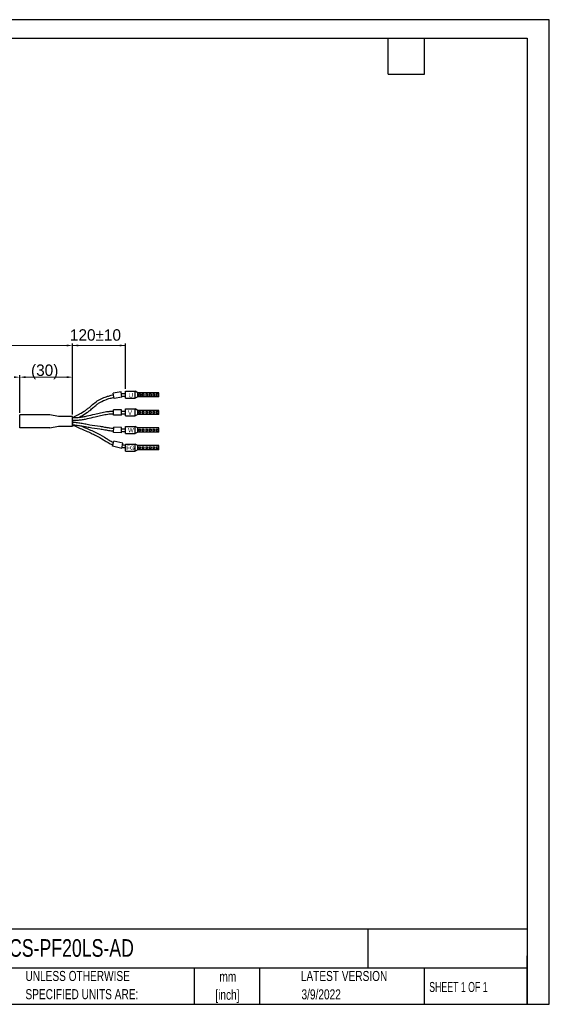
# Model space of a CAD drawing. Header units: inches. Extents: x 0 to 814, y 0 to 621.
# Tile 8 of 8: x 480 to 814, y 0 to 621. Entities that reach past the tile are written whole.
import ezdxf

# ---------------------------------------------------------------- set-up
doc = ezdxf.new("R2010")
doc.units = ezdxf.units.IN
doc.header["$LTSCALE"] = 10
doc.header["$MEASUREMENT"] = 0
doc.layers.add('TEXT', color=140, linetype='Continuous')
doc.styles.add('SLDTEXTSTYLE0', font='TXT', dxfattribs={"width": 0.75})
doc.styles.add('SLDTEXTSTYLE1', font='TXT', dxfattribs={"width": 0.65})

# ---------------------------------------------------------------- blocks, each defined once
blk = doc.blocks.new('SW_NOTE_0_1')
at = {"layer": 'TEXT', "color": 0, "char_height": 6.35, "attachment_point": 2, "style": 'SLDTEXTSTYLE0'}
for s, insert in [('mm', (8.53, 8.19)), ('[inch]', (8.28, -3.28))]:
    blk.add_mtext(s, dxfattribs=dict(at, insert=insert))
blk = doc.blocks.new('SW_NOTE_0_2')
at = {"layer": 'TEXT', "color": 0, "char_height": 6.35, "attachment_point": 1, "style": 'SLDTEXTSTYLE0'}
for s, insert in [('UNLESS OTHERWISE', (0, 8.19)), ('SPECIFIED UNITS ARE:', (0, -3.28))]:
    blk.add_mtext(s, dxfattribs=dict(at, insert=insert))

msp = doc.modelspace()

# ---------------------------------------------------------------- linework, layer by layer
for p, q in [((513.48, 372.14), (513.48, 416.86)), ((513.48, 372.14), (513.48, 416.86)), ((546.82, 388.21), (546.82, 416.86)), ((480.15, 373.19), (480.15, 396.86)), ((480.15, 373.19), (480.15, 396.86)), ((513.48, 372.14), (513.48, 396.86)), ((544.05, 386.3), (539.11, 385.52)), ((539.63, 382.23), (539.11, 385.52)), ((544.57, 383.01), (544.05, 386.3)), ((546.82, 382.3), (546.82, 386.75)), ((546.82, 386.75), (552.93, 386.75)), ((554.59, 385.83), (552.93, 386.75)), ((552.93, 382.3), (552.93, 386.75)), ((567.93, 385.83), (554.59, 385.83)), ((554.59, 383.22), (554.59, 385.83)), ((567.93, 383.22), (567.93, 385.83)), ((544.57, 383.01), (539.63, 382.23)), ((546.82, 382.3), (552.93, 382.3)), ((554.59, 383.22), (552.93, 382.3)), ((567.93, 383.22), (554.59, 383.22)), ((555.15, 385.08), (555.15, 383.97)), ((555.15, 385.08), (556.26, 385.08)), ((555.15, 383.97), (556.26, 383.97)), ((556.26, 385.08), (556.26, 383.97)), ((557.37, 385.08), (557.37, 383.97)), ((557.37, 385.08), (558.48, 385.08)), ((557.37, 383.97), (558.48, 383.97)), ((558.48, 385.08), (558.48, 383.97)), ((559.59, 385.08), (559.59, 383.97)), ((559.59, 385.08), (560.71, 385.08)), ((559.59, 383.97), (560.71, 383.97)), ((560.71, 385.08), (560.71, 383.97)), ((561.82, 385.08), (561.82, 383.97)), ((561.82, 385.08), (562.93, 385.08)), ((561.82, 383.97), (562.93, 383.97)), ((562.93, 385.08), (562.93, 383.97)), ((564.04, 385.08), (564.04, 383.97)), ((564.04, 385.08), (565.15, 385.08)), ((564.04, 383.97), (565.15, 383.97)), ((565.15, 385.08), (565.15, 383.97)), ((566.26, 385.08), (566.26, 383.97)), ((566.26, 385.08), (567.37, 385.08)), ((566.26, 383.97), (567.37, 383.97)), ((567.37, 385.08), (567.37, 383.97)), ((539.32, 371.75), (539.32, 375.08)), ((544.32, 375.08), (539.32, 375.08)), ((544.32, 371.75), (544.32, 375.08)), ((546.82, 371.19), (546.82, 375.64)), ((546.82, 375.64), (552.93, 375.64)), ((554.59, 374.72), (552.93, 375.64)), ((552.93, 371.19), (552.93, 375.64)), ((567.93, 374.72), (554.59, 374.72)), ((554.59, 372.11), (554.59, 374.72)), ((555.15, 373.97), (555.15, 372.86)), ((555.15, 373.97), (556.26, 373.97)), ((555.15, 372.86), (556.26, 372.86)), ((556.26, 373.97), (556.26, 372.86)), ((557.37, 373.97), (557.37, 372.86)), ((557.37, 373.97), (558.48, 373.97)), ((557.37, 372.86), (558.48, 372.86)), ((558.48, 373.97), (558.48, 372.86)), ((559.59, 373.97), (559.59, 372.86)), ((559.59, 373.97), (560.71, 373.97)), ((559.59, 372.86), (560.71, 372.86)), ((560.71, 373.97), (560.71, 372.86)), ((561.82, 373.97), (561.82, 372.86)), ((561.82, 373.97), (562.93, 373.97)), ((561.82, 372.86), (562.93, 372.86)), ((562.93, 373.97), (562.93, 372.86)), ((564.04, 373.97), (564.04, 372.86)), ((564.04, 373.97), (565.15, 373.97)), ((564.04, 372.86), (565.15, 372.86)), ((565.15, 373.97), (565.15, 372.86)), ((566.26, 373.97), (566.26, 372.86)), ((566.26, 373.97), (567.37, 373.97)), ((566.26, 372.86), (567.37, 372.86)), ((567.37, 373.97), (567.37, 372.86)), ((567.93, 372.11), (567.93, 374.72)), ((480.15, 363.75), (480.15, 371.97)), ((499.04, 371.97), (480.15, 371.97)), ((504.6, 370.92), (499.04, 371.97)), ((513.48, 370.92), (504.6, 370.92)), ((513.48, 364.81), (513.48, 370.92)), ((513.48, 367.86), (513.48, 370.64)), ((513.48, 367.86), (513.48, 365.08)), ((544.32, 371.75), (539.32, 371.75)), ((546.82, 371.19), (552.93, 371.19)), ((554.59, 372.11), (552.93, 371.19)), ((567.93, 372.11), (554.59, 372.11)), ((499.04, 363.75), (480.15, 363.75)), ((499.04, 363.75), (504.6, 364.81)), ((504.6, 364.81), (513.48, 364.81)), ((539.26, 360.78), (539.38, 364.12)), ((544.26, 360.61), (539.26, 360.78)), ((544.37, 363.94), (539.38, 364.12)), ((544.26, 360.61), (544.37, 363.94)), ((546.82, 360.08), (546.82, 364.53)), ((546.82, 364.53), (552.93, 364.53)), ((554.59, 363.61), (552.93, 364.53)), ((552.93, 360.08), (552.93, 364.53)), ((554.59, 361), (552.93, 360.08)), ((567.93, 363.61), (554.59, 363.61)), ((554.59, 361), (554.59, 363.61)), ((567.93, 361), (554.59, 361)), ((555.15, 362.86), (555.15, 361.75)), ((555.15, 362.86), (556.26, 362.86)), ((555.15, 361.75), (556.26, 361.75)), ((556.26, 362.86), (556.26, 361.75)), ((557.37, 362.86), (557.37, 361.75)), ((557.37, 362.86), (558.48, 362.86)), ((557.37, 361.75), (558.48, 361.75)), ((558.48, 362.86), (558.48, 361.75)), ((559.59, 362.86), (559.59, 361.75)), ((559.59, 362.86), (560.71, 362.86)), ((559.59, 361.75), (560.71, 361.75)), ((560.71, 362.86), (560.71, 361.75)), ((561.82, 362.86), (561.82, 361.75)), ((561.82, 362.86), (562.93, 362.86)), ((561.82, 361.75), (562.93, 361.75)), ((562.93, 362.86), (562.93, 361.75)), ((564.04, 362.86), (564.04, 361.75)), ((564.04, 362.86), (565.15, 362.86)), ((564.04, 361.75), (565.15, 361.75)), ((565.15, 362.86), (565.15, 361.75)), ((566.26, 362.86), (566.26, 361.75)), ((566.26, 362.86), (567.37, 362.86)), ((566.26, 361.75), (567.37, 361.75)), ((567.37, 362.86), (567.37, 361.75)), ((567.93, 361), (567.93, 363.61)), ((538.65, 352.02), (539.4, 355.27)), ((545.24, 353.92), (539.4, 355.27)), ((546.82, 360.08), (552.93, 360.08)), ((544.49, 350.67), (538.65, 352.02)), ((544.49, 350.67), (545.24, 353.92)), ((546.82, 348.97), (546.82, 353.42)), ((546.82, 353.42), (552.93, 353.42)), ((546.82, 348.97), (552.93, 348.97)), ((554.59, 352.5), (552.93, 353.42)), ((552.93, 348.97), (552.93, 353.42)), ((554.59, 349.89), (552.93, 348.97)), ((567.93, 352.5), (554.59, 352.5)), ((554.59, 349.89), (554.59, 352.5)), ((567.93, 349.89), (554.59, 349.89)), ((555.15, 351.75), (555.15, 350.64)), ((555.15, 351.75), (556.26, 351.75)), ((555.15, 350.64), (556.26, 350.64)), ((556.26, 351.75), (556.26, 350.64)), ((557.37, 351.75), (557.37, 350.64)), ((557.37, 351.75), (558.48, 351.75)), ((557.37, 350.64), (558.48, 350.64)), ((558.48, 351.75), (558.48, 350.64)), ((559.59, 351.75), (559.59, 350.64)), ((559.59, 351.75), (560.71, 351.75)), ((559.59, 350.64), (560.71, 350.64)), ((560.71, 351.75), (560.71, 350.64)), ((561.82, 351.75), (561.82, 350.64)), ((561.82, 351.75), (562.93, 351.75)), ((561.82, 350.64), (562.93, 350.64)), ((562.93, 351.75), (562.93, 350.64)), ((564.04, 351.75), (564.04, 350.64)), ((564.04, 351.75), (565.15, 351.75)), ((564.04, 350.64), (565.15, 350.64)), ((565.15, 351.75), (565.15, 350.64)), ((566.26, 351.75), (566.26, 350.64)), ((566.26, 351.75), (567.37, 351.75)), ((566.26, 350.64), (567.37, 350.64)), ((567.37, 351.75), (567.37, 350.64)), ((567.93, 349.89), (567.93, 352.5))]:
    msp.add_line(p, q)
at = {"lineweight": 15}
for p, q in [((290.49, 415.64), (509.82, 415.64)), ((513.48, 415.64), (546.82, 415.64)), ((483.82, 395.64), (509.82, 395.64))]:
    msp.add_line(p, q, dxfattribs=at)
at = {"const_width": 0.64}
msp.add_lwpolyline([(556.5, 384.53, 1), (557.14, 384.53, 1)], format="xyb", close=True, dxfattribs=at)
for points in [[(544.2, 385.34), (545.05, 385.39), (545.92, 385.4), (546.82, 385.36)], [(544.32, 372.59), (545.13, 372.58), (545.97, 372.58), (546.82, 372.58)], [(544.29, 361.48), (545.13, 361.47), (545.98, 361.47), (546.82, 361.47)], [(545.04, 353.05), (545.57, 352.97), (546.16, 352.89), (546.82, 352.81)]]:
    msp.add_open_spline(points, degree=3)
for points, knots in [([(513.48, 370.18), (513.9, 370.39), (514.32, 370.6), (515.81, 371.35), (516.87, 371.9), (519.19, 373.18), (520.43, 373.91), (522.22, 375.13), (522.82, 375.57), (524.32, 376.75), (525.21, 377.56), (527.06, 379.16), (528.02, 379.96), (530.13, 381.35), (531.25, 381.94), (533.41, 382.87), (534.44, 383.24), (536.26, 383.82), (537.05, 384.04), (538.31, 384.37), (538.78, 384.48), (539.25, 384.59)], [0.371793, 0.371793, 0.371793, 0.371793, 1.623201, 1.623201, 4.869604, 4.869604, 8.832015, 8.832015, 10.881418, 10.881418, 14.148088, 14.148088, 17.414758, 17.414758, 20.681427, 20.681427, 23.53798, 23.53798, 25.695028, 25.695028, 26.990407, 26.990407, 26.990407, 26.990407]), ([(517.39, 370.3), (517.83, 370.53), (518.28, 370.77), (520.03, 371.73), (521.31, 372.5), (523.17, 373.77), (523.78, 374.21), (525.12, 375.26), (525.84, 375.89), (527.24, 377.11), (527.94, 377.72), (529.16, 378.69), (529.7, 379.08), (530.8, 379.78), (531.38, 380.1), (533.16, 380.99), (534.43, 381.48), (536.63, 382.19), (537.55, 382.45), (538.82, 382.77), (539.17, 382.86), (539.52, 382.94)], [3.52959, 3.52959, 3.52959, 3.52959, 4.863763, 4.863763, 8.841666, 8.841666, 10.818573, 10.818573, 13.327521, 13.327521, 15.836469, 15.836469, 17.701226, 17.701226, 19.565984, 19.565984, 23.295499, 23.295499, 25.890636, 25.890636, 26.885896, 26.885896, 26.885896, 26.885896]), ([(544.46, 383.69), (545.22, 383.73), (545.99, 383.73), (546.78, 383.69), (546.79, 383.69), (546.8, 383.69), (546.82, 383.69)], [31.52895, 31.52895, 31.52895, 31.52895, 33.616118, 33.616118, 33.616118, 33.652329, 33.652329, 33.652329, 33.652329]), ([(513.48, 370.08), (513.96, 370.1), (514.43, 370.12), (515.86, 370.18), (516.81, 370.24), (518.56, 370.42), (519.36, 370.53), (520.96, 370.81), (521.77, 370.98), (524.18, 371.52), (525.8, 371.95), (528.67, 372.67), (529.92, 372.96), (532.4, 373.49), (533.63, 373.71), (535.57, 373.99), (536.29, 374.07), (537.71, 374.19), (538.41, 374.23), (539.19, 374.25), (539.25, 374.25), (539.32, 374.26)], [0.028277, 0.028277, 0.028277, 0.028277, 1.307274, 1.307274, 3.921823, 3.921823, 6.171187, 6.171187, 8.420551, 8.420551, 12.919279, 12.919279, 16.304864, 16.304864, 19.690448, 19.690448, 21.716034, 21.716034, 23.74162, 23.74162, 23.928502, 23.928502, 23.928502, 23.928502]), ([(544.32, 374.26), (544.92, 374.25), (545.53, 374.25), (546.37, 374.25), (546.59, 374.25), (546.81, 374.25), (546.81, 374.25), (546.82, 374.25), (546.82, 374.25)], [28.295528, 28.295528, 28.295528, 28.295528, 29.769829, 29.769829, 30.302798, 30.302798, 30.302798, 30.305794, 30.305794, 30.305794, 30.305794]), ([(513.48, 367.31), (513.51, 367.31), (513.53, 367.3), (513.55, 367.3), (513.55, 367.3), (513.56, 367.3), (513.56, 367.3), (514.06, 367.26), (514.56, 367.21), (516.07, 367.07), (517.08, 366.95), (519.11, 366.65), (520.11, 366.46), (522.18, 366.05), (523.25, 365.83), (526.44, 365.27), (528.6, 365), (531.75, 364.51), (532.72, 364.34), (534.64, 364.01), (535.6, 363.84), (537.48, 363.57), (538.42, 363.46), (539.35, 363.37)], [-0.067505, -0.067505, -0.067505, -0.067505, -0.005302, -0.005302, -0.005302, 0, 0, 0, 1.35478, 1.35478, 4.06434, 4.06434, 6.773901, 6.773901, 9.743164, 9.743164, 15.638284, 15.638284, 18.274706, 18.274706, 20.911129, 20.911129, 23.490654, 23.490654, 23.490654, 23.490654]), ([(513.52, 368.42), (514, 368.44), (514.48, 368.45), (515.95, 368.52), (516.93, 368.58), (518.74, 368.76), (519.57, 368.88), (521.21, 369.16), (522.02, 369.33), (524.44, 369.87), (526.04, 370.29), (528.81, 370.99), (529.99, 371.27), (532.32, 371.77), (533.48, 371.99), (535.29, 372.27), (535.96, 372.36), (537.51, 372.51), (538.4, 372.56), (539.32, 372.59)], [0, 0, 0, 0, 1.303723, 1.303723, 3.91117, 3.91117, 6.114972, 6.114972, 8.318774, 8.318774, 12.726377, 12.726377, 15.983891, 15.983891, 19.241405, 19.241405, 21.194261, 21.194261, 23.881852, 23.881852, 23.881852, 23.881852]), ([(513.48, 365.64), (513.96, 365.59), (514.43, 365.55), (515.9, 365.41), (516.89, 365.3), (518.83, 365.01), (519.81, 364.82), (521.86, 364.42), (522.94, 364.2), (526.24, 363.61), (528.46, 363.34), (531.68, 362.83), (532.72, 362.65), (534.82, 362.29), (535.88, 362.11), (537.73, 361.86), (538.51, 361.77), (539.29, 361.71)], [0.067517, 0.067517, 0.067517, 0.067517, 1.358012, 1.358012, 4.074037, 4.074037, 6.790061, 6.790061, 9.740369, 9.740369, 15.738995, 15.738995, 18.611812, 18.611812, 21.484629, 21.484629, 23.570315, 23.570315, 23.570315, 23.570315]), ([(513.48, 365.54), (513.92, 365.33), (514.36, 365.12), (515.94, 364.38), (517.1, 363.86), (520.6, 362.33), (522.93, 361.34), (526.13, 359.88), (527.11, 359.41), (529.9, 357.99), (531.53, 357.02), (533.74, 355.67), (534.45, 355.23), (535.59, 354.54), (536.04, 354.27), (536.89, 353.79), (537.3, 353.58), (538.09, 353.21), (538.46, 353.05), (538.85, 352.9)], [0.348911, 0.348911, 0.348911, 0.348911, 1.576277, 1.576277, 4.728831, 4.728831, 11.03394, 11.03394, 14.021666, 14.021666, 19.997118, 19.997118, 23.22189, 23.22189, 25.601168, 25.601168, 27.980446, 27.980446, 30.138021, 30.138021, 30.138021, 30.138021]), ([(518.56, 365.04), (518.67, 364.99), (518.78, 364.95), (521.17, 363.89), (523.5, 362.91), (526.81, 361.4), (527.91, 360.88), (531.24, 359.17), (533.19, 357.97), (535.42, 356.59), (535.99, 356.24), (537.44, 355.38), (538.19, 354.98), (539.07, 354.61), (539.15, 354.57), (539.23, 354.54)], [4.387205, 4.387205, 4.387205, 4.387205, 4.680031, 4.680031, 10.920072, 10.920072, 14.17905, 14.17905, 21.382373, 21.382373, 24.149836, 24.149836, 29.180326, 29.180326, 29.681086, 29.681086, 29.681086, 29.681086]), ([(544.35, 363.14), (545.17, 363.13), (545.99, 363.14), (546.82, 363.14), (546.82, 363.14), (546.82, 363.14), (546.82, 363.14)], [28.048947, 28.048947, 28.048947, 28.048947, 30.279847, 30.279847, 30.279847, 30.281534, 30.281534, 30.281534, 30.281534]), ([(544.67, 351.42), (545.03, 351.36), (545.42, 351.31), (546.15, 351.21), (546.47, 351.17), (546.82, 351.13)], [37.903604, 37.903604, 37.903604, 37.903604, 38.859106, 38.859106, 39.574024, 39.574024, 39.574024, 39.574024])]:
    msp.add_open_spline(points, degree=3, knots=knots)
for points in [[(509.82, 416.25), (509.82, 415.03), (513.48, 415.64)], [(517.15, 416.25), (517.15, 415.03), (513.48, 415.64)], [(543.15, 416.25), (543.15, 415.03), (546.82, 415.64)], [(476.48, 396.25), (476.48, 395.03), (480.15, 395.64)], [(483.82, 396.25), (483.82, 395.03), (480.15, 395.64)], [(509.82, 396.25), (509.82, 395.03), (513.48, 395.64)]]:
    msp.add_solid(points)
at = {"layer": 'DEFPOINTS'}
msp.add_lwpolyline([(0, 0), (813.96, 0), (813.96, 621.17), (0, 621.17)], close=True, dxfattribs=at)
at = {"layer": 'TEXT'}
for p, q in [((0, 609.6), (800.1, 609.6)), ((712.47, 586.74), (712.47, 609.6)), ((735.33, 586.74), (735.33, 609.6)), ((800.1, 609.6), (800.1, 0)), ((712.47, 586.74), (735.33, 586.74)), ((800.1, 47.33), (0, 47.33)), ((699.68, 47.33), (699.68, 22.86)), ((800.1, 0), (800.1, 30.48)), ((800.1, 22.86), (0, 22.86)), ((590.02, 22.86), (590.02, 0)), ((631.39, 22.86), (631.39, 0)), ((735, 22.86), (735, 0)), ((0, 0), (800.1, 0))]:
    msp.add_line(p, q, dxfattribs=at)

# ---------------------------------------------------------------- block references
for name, p in [('SW_NOTE_0_2', (483.77, 12.86)), ('SW_NOTE_0_1', (602.81, 12.47))]:
    msp.add_blockref(name, p, dxfattribs=at)

# ---------------------------------------------------------------- texts
at = {"layer": 'TEXT', "attachment_point": 1}
for s, width, insert, char_height in [('120%%P10', 13.1018, (511.82, 425.88), 7.222), ('(30)', 13.1018, (487.31, 403.65), 7.222), ('U', 5.3964, (548.85, 385.65), 2.78), ('V', 5.3964, (548.39, 374.66), 2.78), ('W', 5.3964, (548.45, 363.63), 2.78), ('FG', 5.3964, (547.32, 352.48), 2.778)]:
    msp.add_mtext_dynamic_manual_height_columns(s, width=width, gutter_width=47.04, heights=[0], dxfattribs=dict(at, insert=insert, char_height=char_height))
at = {"layer": 'TEXT'}
for s, insert, char_height, attachment_point, style in [('APCS-PF20LS-AD', (458.57, 41.1), 11.1125, 1, 'SLDTEXTSTYLE0'), ('LATEST VERSION', (684.61, 21.04), 6.35, 2, 'SLDTEXTSTYLE0'), ('SHEET 1 OF 1', (738.27, 14.1), 6.35, 1, 'SLDTEXTSTYLE1'), ('3/9/2022', (670.17, 9.46), 6.35, 2, 'SLDTEXTSTYLE0')]:
    msp.add_mtext(s, dxfattribs=dict(at, insert=insert, char_height=char_height, attachment_point=attachment_point, style=style))

doc.saveas('drawing.dxf')
